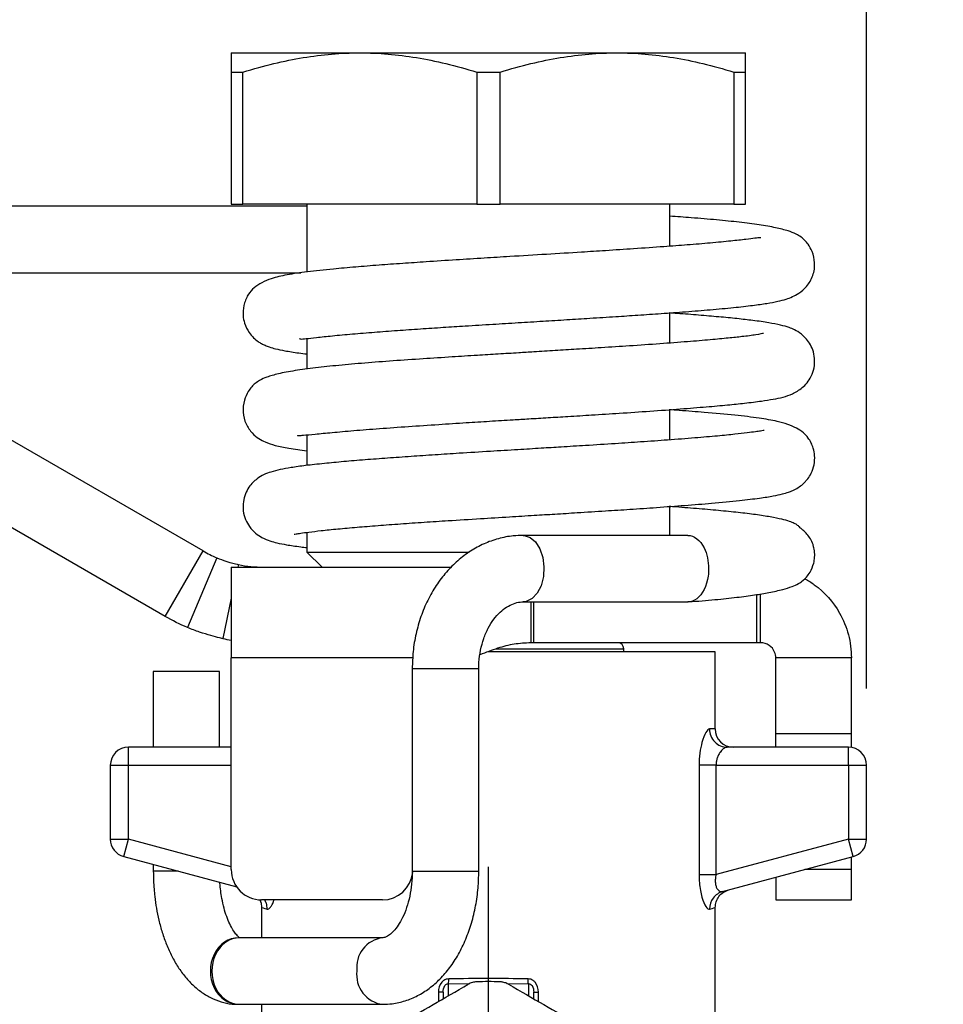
# Model space of a CAD drawing. Header units: inches. Extents: x 0.5 to 21.5, y 0.5 to 16.5.
# Tile 13 of 20: x 16.8 to 18.1, y 5.6 to 6.9. Entities that reach past the tile are written whole.
import ezdxf

# ---------------------------------------------------------------- set-up
doc = ezdxf.new("R2010")
doc.units = ezdxf.units.IN
doc.header["$LTSCALE"] = 2
doc.header["$MEASUREMENT"] = 0
doc.linetypes.add('SLD-Center', pattern=[0.75, 0.6, -0.05, 0.05, -0.05])
doc.linetypes.add('SLD-Solid', pattern=[0])
doc.layers.add('CENTER', color=40, linetype='SLD-Center')
doc.layers.add('DIMENSIONS', color=140, linetype='SLD-Solid', lineweight=25)
doc.styles.add('SLDTEXTSTYLE0', font='TXT', dxfattribs={"width": 0.7})
doc.dimstyles.new('SLDDIMSTYLE0', dxfattribs={"dimtxt": 0.169922, "dimasz": 0.26, "dimexe": 0, "dimexo": 0.0625, "dimgap": 0.04248, "dimtad": 0, "dimtih": 1, "dimtoh": 1, "dimrnd": 1e-09, "dimdsep": 46, "dimtxsty": 'SLDTEXTSTYLE0', "dimsah": 1, "dimcen": 0.09, "dimadec": 0, "dimazin": 2, "dimtfac": 1, "dimtofl": 0, "dimtmove": 0, "dimatfit": 3, "dimfxl": 0, "dimfrac": 2, "dimtolj": 1, "dimtzin": 12, "dimarcsym": 0})
doc.dimstyles.new('SLDDIMSTYLE1', dxfattribs={"dimtxt": 0.169922, "dimasz": 0.26, "dimexe": 0, "dimexo": 0.0625, "dimgap": 0.04248, "dimtad": 0, "dimtih": 1, "dimtoh": 1, "dimrnd": 1e-09, "dimzin": 12, "dimdsep": 46, "dimtxsty": 'SLDTEXTSTYLE0', "dimsah": 1, "dimcen": 0.09, "dimadec": 0, "dimazin": 3, "dimtfac": 1, "dimtofl": 0, "dimtmove": 0, "dimatfit": 3, "dimfxl": 0, "dimfrac": 2, "dimtolj": 1, "dimtzin": 12, "dimarcsym": 0})

# ---------------------------------------------------------------- blocks, each defined once
blk = doc.blocks.new('_D_4')
at = {"layer": 'DIMENSIONS'}
for p, q in [((17.1244, 6.9342), (17.1244, 7.6935)), ((17.7937, 6.9342), (17.7937, 7.6935)), ((16.0056, 7.4435), (15.9485, 7.4435)), ((15.9485, 7.4435), (15.9485, 7.1734)), ((16.5105, 7.4435), (16.5676, 7.4435)), ((16.5676, 7.4435), (16.5676, 7.1734)), ((17.1244, 7.4435), (16.7408, 7.4435)), ((17.7937, 7.4435), (17.1244, 7.4435)), ((15.9485, 7.1734), (16.0056, 7.1734)), ((16.5676, 7.1734), (16.5105, 7.1734))]:
    blk.add_line(p, q, dxfattribs=at)
for points in [[(17.1244, 7.4435), (17.3844, 7.4035), (17.3844, 7.4835)], [(17.7937, 7.4435), (17.5337, 7.4835), (17.5337, 7.4035)]]:
    blk.add_solid(points, dxfattribs=at)
at = {"layer": 'DIMENSIONS', "char_height": 0.16667, "attachment_point": 1, "style": 'SLDTEXTSTYLE0'}
for s, insert in [('0.67', (16.0056, 7.6963)), ('17.0', (16.0056, 7.3882))]:
    blk.add_mtext(s, dxfattribs=dict(at, insert=insert))
blk = doc.blocks.new('_D_5')
at = {"layer": 'DIMENSIONS'}
for p, q in [((13.5685, 6.6761), (13.5685, 8.8415)), ((17.9512, 6.032), (17.9512, 8.8415)), ((13.5685, 8.5915), (15.2264, 8.5915)), ((15.4567, 8.5915), (15.3997, 8.5915)), ((15.3997, 8.5915), (15.3997, 8.3214)), ((16.103, 8.5915), (16.1601, 8.5915)), ((16.1601, 8.5915), (16.1601, 8.3214)), ((17.9512, 8.5915), (16.3333, 8.5915)), ((15.3997, 8.3214), (15.4567, 8.3214)), ((16.1601, 8.3214), (16.103, 8.3214))]:
    blk.add_line(p, q, dxfattribs=at)
for points in [[(13.5685, 8.5915), (13.8285, 8.5515), (13.8285, 8.6315)], [(17.9512, 8.5915), (17.6912, 8.6315), (17.6912, 8.5515)]]:
    blk.add_solid(points, dxfattribs=at)
at = {"layer": 'DIMENSIONS', "char_height": 0.16667, "attachment_point": 1, "style": 'SLDTEXTSTYLE0'}
for s, insert in [('4.38', (15.5274, 8.8444)), ('111.3', (15.4567, 8.5363))]:
    blk.add_mtext(s, dxfattribs=dict(at, insert=insert))
blk = doc.blocks.new('_D_7')
at = {"layer": 'DIMENSIONS'}
for p, q in [((13.5716, 6.7104), (12.531, 6.7104)), ((12.781, 6.7104), (12.781, 6.0124)), ((12.5285, 5.7043), (12.4715, 5.7043)), ((12.4715, 5.7043), (12.4715, 5.4343)), ((13.0335, 5.7043), (13.0905, 5.7043)), ((13.0905, 5.7043), (13.0905, 5.4343)), ((12.4715, 5.4343), (12.5285, 5.4343)), ((13.0905, 5.4343), (13.0335, 5.4343)), ((12.781, 4.7155), (12.781, 5.3962)), ((17.359, 4.7155), (12.531, 4.7155))]:
    blk.add_line(p, q, dxfattribs=at)
for points in [[(12.781, 6.7104), (12.741, 6.4504), (12.821, 6.4504)], [(12.781, 4.7155), (12.821, 4.9755), (12.741, 4.9755)]]:
    blk.add_solid(points, dxfattribs=at)
at = {"layer": 'DIMENSIONS', "char_height": 0.16667, "attachment_point": 1, "style": 'SLDTEXTSTYLE0'}
for s, insert in [('1.99', (12.5285, 5.9572)), ('50.7', (12.5285, 5.6491))]:
    blk.add_mtext(s, dxfattribs=dict(at, insert=insert))
blk = doc.blocks.new('SW_CENTERMARKSYMBOL_0')
at = {"layer": 'CENTER', "color": 0}
for p, q in [((0, 0.2), (0, 0.5921)), ((0, 0), (0, 0.1)), ((-0.2, 0), (-0.5921, 0)), ((0, 0), (-0.1, 0)), ((0, 0), (0, -0.1)), ((0, 0), (0.1, 0)), ((0.2, 0), (0.5921, 0)), ((0, -0.2), (0, -0.5921))]:
    blk.add_line(p, q, dxfattribs=at)

msp = doc.modelspace()

# ---------------------------------------------------------------- linework, layer by layer
for p, q in [((17.1244, 6.8592), (17.2917, 6.8592)), ((17.2917, 6.8592), (17.6264, 6.8592)), ((17.6264, 6.8592), (17.7937, 6.8592)), ((17.1244, 6.8342), (17.1396, 6.8342)), ((17.1244, 6.8342), (17.1244, 6.6623)), ((17.1396, 6.6623), (17.1396, 6.8342)), ((17.4439, 6.8342), (17.4742, 6.8342)), ((17.4439, 6.8342), (17.4439, 6.6623)), ((17.4742, 6.6623), (17.4742, 6.8342)), ((17.7785, 6.8342), (17.7785, 6.6623)), ((17.7785, 6.8342), (17.7937, 6.8342)), ((17.7937, 6.6623), (17.7937, 6.8342)), ((17.2228, 6.6596), (16.1303, 6.6596)), ((17.1244, 6.6623), (17.1396, 6.6623)), ((17.4439, 6.6623), (17.1396, 6.6623)), ((17.2228, 6.6623), (17.2228, 6.5742)), ((17.4439, 6.6623), (17.4742, 6.6623)), ((17.7785, 6.6623), (17.4742, 6.6623)), ((17.6953, 6.6075), (17.6953, 6.6623)), ((17.7785, 6.6623), (17.7937, 6.6623)), ((16.1303, 6.573), (17.2149, 6.573)), ((17.6953, 6.4815), (17.6953, 6.5208)), ((17.0876, 6.211), (16.5862, 6.5005)), ((17.2228, 6.4875), (17.2228, 6.4478)), ((17.0384, 6.1258), (16.537, 6.4153)), ((17.6953, 6.3555), (17.6953, 6.3949)), ((17.2228, 6.362), (17.2228, 6.3223)), ((17.6953, 6.2312), (17.6953, 6.2689)), ((17.2228, 6.2352), (17.2228, 6.2096)), ((17.7185, 6.2312), (17.5042, 6.2312)), ((17.0384, 6.1258), (17.0876, 6.211)), ((17.1055, 6.2021), (17.0674, 6.1114)), ((17.2228, 6.2096), (17.2425, 6.1899)), ((17.2228, 6.2096), (17.4341, 6.2096)), ((17.1244, 6.1899), (17.1244, 6.0718)), ((17.1244, 6.1899), (17.133, 6.1899)), ((17.1337, 6.1933), (17.133, 6.1899)), ((17.133, 6.1899), (17.1663, 6.1899)), ((17.1663, 6.1899), (17.4108, 6.1899)), ((17.8667, 6.1711), (17.8711, 6.1748)), ((17.8084, 6.0915), (17.8084, 6.1542)), ((17.8134, 6.0915), (17.8134, 6.1551)), ((17.1244, 6.1495), (17.1133, 6.097)), ((17.5042, 6.1446), (17.7185, 6.1446)), ((17.5142, 6.1446), (17.5142, 6.0915)), ((17.5181, 6.0915), (17.5181, 6.1446)), ((17.5181, 6.0915), (17.5142, 6.0915)), ((17.8084, 6.0915), (17.5181, 6.0915)), ((17.8134, 6.0915), (17.8084, 6.0915)), ((17.7543, 6.0797), (17.4584, 6.0797)), ((17.4692, 6.0836), (17.6352, 6.0836)), ((17.6352, 6.0797), (17.6352, 6.0836)), ((17.7543, 5.9793), (17.7543, 6.0797)), ((17.1244, 5.7963), (17.1244, 6.0718)), ((17.3606, 6.0718), (17.1244, 6.0718)), ((17.9315, 6.0718), (17.8331, 6.0718)), ((17.8331, 5.9735), (17.8331, 6.0718)), ((17.9315, 5.9735), (17.9315, 6.0718)), ((17.0229, 6.0541), (17.0229, 5.9556)), ((17.109, 6.0541), (17.0229, 6.0541)), ((17.109, 5.9556), (17.109, 6.0541)), ((17.3599, 6.058), (17.3599, 5.7942)), ((17.3599, 6.058), (17.4465, 6.058)), ((17.4465, 5.7942), (17.4465, 6.058)), ((17.7543, 5.9793), (17.7469, 5.9793)), ((17.8331, 5.9735), (17.9315, 5.9735)), ((17.8331, 5.9556), (17.8331, 5.9735)), ((17.9315, 5.9553), (17.9315, 5.9735)), ((16.9905, 5.932), (16.9905, 5.9556)), ((17.1244, 5.9556), (16.9905, 5.9556)), ((17.9276, 5.9556), (17.77, 5.9556)), ((17.9276, 5.932), (17.9276, 5.9556)), ((16.9669, 5.932), (16.9905, 5.932)), ((16.9669, 5.932), (16.9669, 5.836)), ((16.9905, 5.836), (16.9905, 5.932)), ((16.9905, 5.932), (17.1244, 5.932)), ((17.7333, 5.932), (17.7333, 5.7898)), ((17.7553, 5.7898), (17.7553, 5.932)), ((17.7553, 5.932), (17.9276, 5.932)), ((17.9276, 5.932), (17.9276, 5.836)), ((17.9276, 5.932), (17.9512, 5.932)), ((17.9512, 5.836), (17.9512, 5.932)), ((16.9669, 5.836), (16.9905, 5.836)), ((16.9844, 5.8132), (16.9905, 5.836)), ((17.1244, 5.8001), (16.9905, 5.836)), ((17.9276, 5.836), (17.7553, 5.7898)), ((17.9337, 5.8132), (17.9276, 5.836)), ((17.9276, 5.836), (17.9512, 5.836)), ((16.9844, 5.8132), (17.1315, 5.7737)), ((17.7639, 5.7677), (17.9337, 5.8132)), ((17.9315, 5.7963), (17.9315, 5.8126)), ((17.0229, 5.8029), (17.0229, 5.7942)), ((17.0551, 5.7942), (17.0229, 5.7942)), ((17.3599, 5.7942), (17.3696, 5.7942)), ((17.3696, 5.7942), (17.4465, 5.7942)), ((17.9315, 5.7963), (17.8708, 5.7963)), ((17.9315, 5.757), (17.9315, 5.7963)), ((17.8331, 5.7862), (17.8331, 5.757)), ((17.3213, 5.757), (17.1638, 5.757)), ((17.8331, 5.757), (17.9315, 5.757)), ((17.1638, 5.747), (17.1638, 5.7076)), ((17.7543, 5.5068), (17.7543, 5.747)), ((17.1355, 5.7076), (17.1338, 5.7076)), ((17.3215, 5.7076), (17.1355, 5.7076)), ((17.4069, 5.6478), (17.4349, 5.648)), ((17.4069, 5.6321), (17.4069, 5.6478)), ((17.4831, 5.648), (17.5112, 5.6478)), ((17.5112, 5.6478), (17.5112, 5.6321)), ((17.3939, 5.6366), (17.3939, 5.6246)), ((17.4, 5.6366), (17.4, 5.6281)), ((17.5181, 5.6281), (17.5181, 5.6366)), ((17.5242, 5.6246), (17.5242, 5.6366)), ((17.1338, 5.621), (17.1355, 5.621)), ((17.1355, 5.621), (17.3215, 5.621)), ((17.1638, 5.621), (17.1638, 5.5065))]:
    msp.add_line(p, q)
at = {"flags": 128}
msp.add_lwpolyline([(17.5042, 6.2312), (17.5056, 6.2312), (17.5134, 6.2287), (17.5204, 6.2228), (17.5261, 6.2138), (17.5299, 6.2026), (17.5314, 6.1902), (17.5307, 6.1776), (17.5277, 6.1658), (17.5226, 6.156), (17.516, 6.1489), (17.5084, 6.1451), (17.5043, 6.1446)], dxfattribs=at)
for centre, radius, start, end in [((17.1663, 6.3474), 0.1575, 258.0333, 270), ((17.1663, 6.3474), 0.2559, 258.0333, 260.5682), ((17.6274, 6.0836), 0.00787, 0, 90), ((17.7779, 5.9793), 0.0236, 180, 270), ((16.9905, 5.932), 0.0236, 90, 180), ((17.9276, 5.932), 0.0236, 0, 90), ((16.9905, 5.836), 0.0236, 180, 255), ((17.9276, 5.836), 0.0236, 285, 0), ((17.1638, 5.7963), 0.0394, 180, 270), ((17.3213, 5.7963), 0.0394, 270, 354.5838), ((17.3263, 5.6692), 0.0387, 97.0807, 187.241), ((17.3262, 5.6594), 0.0387, 172.7511, 263.0015), ((17.459, 5.2076), 0.4429, 88.0388, 91.9612)]:
    msp.add_arc(centre, radius, start, end)
for centre, ratio in [((17.1338, 5.6643), 0.846575), ((17.1355, 5.6643), 0.841951)]:
    msp.add_ellipse(centre, major_axis=(0, 0.0433), ratio=ratio, start_param=0, end_param=3.141593)
for points, knots in [([(17.1244, 6.8592), (17.1244, 6.8592), (17.1244, 6.8571), (17.1244, 6.8489), (17.1244, 6.8428), (17.1244, 6.8342)], [0, 0, 0, 0, 0.5, 0.5, 1, 1, 1, 1]), ([(17.1396, 6.8342), (17.1673, 6.8428), (17.193, 6.8489), (17.243, 6.8571), (17.2672, 6.8592), (17.2917, 6.8592)], [0, 0, 0, 0, 0.5, 0.5, 1, 1, 1, 1]), ([(17.2917, 6.8592), (17.3163, 6.8592), (17.3405, 6.8571), (17.3904, 6.8489), (17.4161, 6.8428), (17.4439, 6.8342)], [0, 0, 0, 0, 0.5, 0.5, 1, 1, 1, 1]), ([(17.4742, 6.8342), (17.502, 6.8428), (17.5277, 6.8489), (17.5776, 6.8571), (17.6018, 6.8592), (17.6264, 6.8592)], [0, 0, 0, 0, 0.5, 0.5, 1, 1, 1, 1]), ([(17.6264, 6.8592), (17.6509, 6.8592), (17.6751, 6.8571), (17.725, 6.8489), (17.7508, 6.8428), (17.7785, 6.8342)], [0, 0, 0, 0, 0.5, 0.5, 1, 1, 1, 1]), ([(17.7937, 6.8342), (17.7937, 6.8428), (17.7937, 6.8489), (17.7937, 6.8571), (17.7937, 6.8592), (17.7937, 6.8592)], [0, 0, 0, 0, 0.5, 0.5, 1, 1, 1, 1]), ([(17.213, 6.4876), (17.2133, 6.4873), (17.2141, 6.4865), (17.2214, 6.4873), (17.235, 6.4888), (17.2555, 6.491), (17.2813, 6.4934), (17.3098, 6.4957), (17.3396, 6.4979), (17.3697, 6.5), (17.3994, 6.502), (17.4308, 6.504), (17.4635, 6.506), (17.4975, 6.5081), (17.5298, 6.5101), (17.561, 6.512), (17.5927, 6.514), (17.6237, 6.5159), (17.6547, 6.518), (17.6853, 6.5201), (17.7171, 6.5224), (17.7491, 6.525), (17.7782, 6.5277), (17.8024, 6.5304), (17.8211, 6.533), (17.8352, 6.5356), (17.8459, 6.5383), (17.8544, 6.5414), (17.8638, 6.5464), (17.8741, 6.5554), (17.8807, 6.566), (17.8835, 6.5772), (17.884, 6.5878), (17.8814, 6.5998), (17.8761, 6.6093), (17.871, 6.6151), (17.8684, 6.6175), (17.8646, 6.6205), (17.8588, 6.624), (17.8485, 6.6279), (17.8332, 6.6318), (17.812, 6.6355), (17.7862, 6.6388), (17.7565, 6.6418), (17.7262, 6.6444), (17.7046, 6.646), (17.6953, 6.6467)], [0, 0, 0, 0, 0.017329, 0.042147, 0.069421, 0.099148, 0.129889, 0.159068, 0.186611, 0.21251, 0.236748, 0.259303, 0.286722, 0.311684, 0.335781, 0.359097, 0.38194, 0.408325, 0.431269, 0.456943, 0.485367, 0.516559, 0.550368, 0.582114, 0.609713, 0.633181, 0.65253, 0.667782, 0.680813, 0.697539, 0.717446, 0.726166, 0.733808, 0.746453, 0.755756, 0.762094, 0.76631, 0.772235, 0.789364, 0.813519, 0.844375, 0.877096, 0.909752, 0.942402, 0.97513, 1, 1, 1, 1]), ([(17.8137, 6.6183), (17.8133, 6.6184), (17.8125, 6.6188), (17.8061, 6.6179), (17.794, 6.6164), (17.7748, 6.6142), (17.7489, 6.6117), (17.7193, 6.6093), (17.6859, 6.6068), (17.6503, 6.6043), (17.6139, 6.6019), (17.576, 6.5995), (17.5342, 6.5969), (17.4916, 6.5944), (17.4523, 6.5919), (17.4156, 6.5897), (17.3801, 6.5873), (17.3465, 6.5851), (17.3156, 6.5828), (17.2852, 6.5804), (17.2534, 6.5776), (17.2236, 6.5745), (17.1972, 6.5706), (17.1782, 6.5662), (17.1642, 6.5606), (17.1545, 6.5543), (17.1477, 6.5472), (17.1429, 6.5381), (17.1399, 6.5285), (17.1392, 6.5181), (17.1415, 6.506), (17.1467, 6.4959), (17.1538, 6.4877), (17.159, 6.4837), (17.1639, 6.4807), (17.1688, 6.4783), (17.1748, 6.476), (17.1826, 6.4738), (17.1948, 6.4713), (17.2083, 6.4691), (17.2193, 6.4678), (17.2228, 6.4674)], [0, 0, 0, 0, 0.016935, 0.040803, 0.069419, 0.102821, 0.139869, 0.174848, 0.20693, 0.245108, 0.277989, 0.305541, 0.344, 0.384085, 0.41225, 0.443631, 0.478445, 0.506829, 0.537169, 0.569494, 0.603832, 0.650108, 0.692134, 0.730084, 0.756023, 0.779867, 0.799869, 0.807951, 0.815284, 0.827659, 0.836851, 0.849912, 0.859543, 0.87063, 0.87967, 0.890116, 0.903411, 0.923392, 0.950232, 0.983864, 1, 1, 1, 1]), ([(17.2107, 6.3615), (17.2107, 6.3615), (17.2105, 6.361), (17.2128, 6.3612), (17.2191, 6.3616), (17.2326, 6.363), (17.2548, 6.3651), (17.283, 6.3676), (17.3166, 6.3703), (17.354, 6.373), (17.3924, 6.3755), (17.428, 6.3778), (17.4605, 6.3799), (17.4877, 6.3815), (17.5132, 6.3831), (17.537, 6.3845), (17.5644, 6.3862), (17.5955, 6.3881), (17.6315, 6.3904), (17.6705, 6.393), (17.7085, 6.3958), (17.7423, 6.3985), (17.7699, 6.4009), (17.7941, 6.4034), (17.8141, 6.4059), (17.8296, 6.4084), (17.8414, 6.4107), (17.8553, 6.4153), (17.8657, 6.4214), (17.8737, 6.4293), (17.8795, 6.4379), (17.8835, 6.449), (17.8841, 6.4616), (17.8816, 6.4725), (17.8761, 6.484), (17.8668, 6.4936), (17.857, 6.4992), (17.8496, 6.5021), (17.8388, 6.5052), (17.8237, 6.5081), (17.8048, 6.5108), (17.783, 6.5133), (17.7595, 6.5156), (17.7332, 6.5178), (17.7115, 6.5196), (17.6979, 6.5205), (17.6944, 6.5208)], [0, 0, 0, 0, 0.00203, 0.019238, 0.040501, 0.074736, 0.108942, 0.143025, 0.176878, 0.210432, 0.242741, 0.270495, 0.293365, 0.31624, 0.331153, 0.349773, 0.368774, 0.3921, 0.419767, 0.451805, 0.486299, 0.518349, 0.547719, 0.574414, 0.605815, 0.632401, 0.656139, 0.675624, 0.69732, 0.708408, 0.719011, 0.729421, 0.739756, 0.749524, 0.758671, 0.774849, 0.789003, 0.803245, 0.826023, 0.853258, 0.884978, 0.911646, 0.938646, 0.965125, 0.991094, 1, 1, 1, 1]), ([(17.8171, 6.4938), (17.8172, 6.4939), (17.8176, 6.4943), (17.8065, 6.4919), (17.7916, 6.4901), (17.7711, 6.4879), (17.7477, 6.4857), (17.718, 6.4832), (17.6826, 6.4805), (17.6447, 6.4779), (17.608, 6.4755), (17.5755, 6.4735), (17.546, 6.4717), (17.5209, 6.4702), (17.4961, 6.4686), (17.4716, 6.4671), (17.4425, 6.4654), (17.4096, 6.4633), (17.3727, 6.4609), (17.3346, 6.4583), (17.2977, 6.4555), (17.2638, 6.4525), (17.2333, 6.4493), (17.2066, 6.4457), (17.1857, 6.4418), (17.1713, 6.4377), (17.1622, 6.4337), (17.1568, 6.4301), (17.1535, 6.4272), (17.1503, 6.4239), (17.1454, 6.4175), (17.1405, 6.4064), (17.1388, 6.3906), (17.1431, 6.3756), (17.1514, 6.3639), (17.1607, 6.3566), (17.1699, 6.3519), (17.1823, 6.3479), (17.1994, 6.3444), (17.2148, 6.3424), (17.2228, 6.3413)], [0, 0, 0, 0, 0.010701, 0.041312, 0.078447, 0.107048, 0.138718, 0.173466, 0.211312, 0.24904, 0.28203, 0.310227, 0.333613, 0.357266, 0.373663, 0.396162, 0.419264, 0.447721, 0.481555, 0.51858, 0.555897, 0.593598, 0.631787, 0.670542, 0.709846, 0.744123, 0.76995, 0.787186, 0.792615, 0.796128, 0.804109, 0.815736, 0.830738, 0.847454, 0.864977, 0.881682, 0.898892, 0.927051, 0.961605, 1, 1, 1, 1]), ([(17.2064, 6.233), (17.2064, 6.233), (17.2063, 6.2327), (17.2086, 6.2332), (17.2145, 6.2341), (17.2253, 6.2356), (17.2413, 6.2375), (17.2625, 6.2397), (17.2873, 6.2419), (17.3148, 6.2441), (17.3442, 6.2463), (17.3748, 6.2484), (17.4095, 6.2507), (17.4468, 6.253), (17.4845, 6.2553), (17.5169, 6.2573), (17.5464, 6.2591), (17.5774, 6.261), (17.6102, 6.2631), (17.6448, 6.2653), (17.6797, 6.2677), (17.7157, 6.2704), (17.7525, 6.2733), (17.7853, 6.2765), (17.8114, 6.2796), (17.8292, 6.2824), (17.8411, 6.2849), (17.8488, 6.2871), (17.8554, 6.2896), (17.8616, 6.2928), (17.8672, 6.2968), (17.8716, 6.3011), (17.8754, 6.3056), (17.8799, 6.3128), (17.8835, 6.3231), (17.8841, 6.3344), (17.8823, 6.344), (17.8787, 6.3529), (17.8747, 6.3592), (17.8685, 6.3656), (17.8596, 6.3714), (17.8484, 6.3761), (17.8329, 6.3803), (17.811, 6.3841), (17.7801, 6.3877), (17.7447, 6.3909), (17.7149, 6.3933), (17.6987, 6.3945), (17.6942, 6.3948)], [0, 0, 0, 0, 0.004059, 0.021003, 0.040886, 0.063755, 0.089633, 0.117705, 0.145362, 0.172395, 0.198801, 0.224563, 0.24966, 0.281704, 0.309899, 0.333809, 0.35348, 0.375155, 0.402978, 0.42792, 0.456379, 0.488376, 0.522228, 0.562748, 0.597553, 0.626588, 0.64981, 0.667175, 0.678849, 0.692296, 0.703113, 0.707661, 0.712241, 0.719249, 0.729011, 0.739018, 0.74694, 0.753171, 0.762428, 0.776452, 0.794625, 0.815452, 0.838929, 0.874441, 0.914926, 0.958158, 0.988492, 1, 1, 1, 1]), ([(17.8178, 6.3677), (17.8178, 6.3678), (17.8181, 6.368), (17.8166, 6.3676), (17.8133, 6.3671), (17.8065, 6.366), (17.7957, 6.3646), (17.7796, 6.3627), (17.7572, 6.3605), (17.728, 6.358), (17.694, 6.3554), (17.659, 6.3529), (17.6231, 6.3505), (17.5883, 6.3483), (17.5558, 6.3463), (17.5264, 6.3445), (17.4956, 6.3426), (17.4598, 6.3404), (17.4236, 6.3382), (17.3891, 6.336), (17.3579, 6.3339), (17.3273, 6.3317), (17.2979, 6.3295), (17.2702, 6.3272), (17.2441, 6.3247), (17.2214, 6.3222), (17.2026, 6.3196), (17.1879, 6.317), (17.1762, 6.3139), (17.1681, 6.311), (17.1577, 6.3053), (17.1461, 6.2942), (17.1397, 6.2787), (17.1394, 6.263), (17.1426, 6.2516), (17.1486, 6.2413), (17.156, 6.2338), (17.1651, 6.2278), (17.175, 6.2238), (17.1852, 6.2211), (17.1968, 6.2189), (17.2098, 6.2169), (17.2201, 6.2157), (17.2228, 6.2154)], [0, 0, 0, 0, 0.001297, 0.01408, 0.030715, 0.051261, 0.075769, 0.104278, 0.136808, 0.173362, 0.211271, 0.245394, 0.275553, 0.309521, 0.336326, 0.357984, 0.383273, 0.413193, 0.447689, 0.475282, 0.503678, 0.532884, 0.562907, 0.593765, 0.625486, 0.660633, 0.69201, 0.719491, 0.746916, 0.769022, 0.784795, 0.802729, 0.823578, 0.83505, 0.846405, 0.857194, 0.87279, 0.88794, 0.907455, 0.926722, 0.954683, 0.987926, 1, 1, 1, 1]), ([(17.8711, 6.1748), (17.8712, 6.1749), (17.8718, 6.1754), (17.8739, 6.1778), (17.8786, 6.1842), (17.8824, 6.1933), (17.8837, 6.2014), (17.8838, 6.2069), (17.8835, 6.2112), (17.8827, 6.2153), (17.8812, 6.2209), (17.8784, 6.2268), (17.8749, 6.2316), (17.8716, 6.2352), (17.8695, 6.2372), (17.8676, 6.2389), (17.866, 6.2402), (17.8639, 6.242), (17.8633, 6.2429), (17.8611, 6.2448), (17.8574, 6.247), (17.8508, 6.2496), (17.8408, 6.2524), (17.8264, 6.2553), (17.8074, 6.2583), (17.7847, 6.261), (17.7589, 6.2636), (17.7301, 6.2661), (17.7084, 6.2678), (17.6957, 6.2687), (17.6943, 6.2688)], [0, 0, 0, 0, 0.004137, 0.014786, 0.038719, 0.072456, 0.093066, 0.103136, 0.112808, 0.122411, 0.132277, 0.153878, 0.174005, 0.181661, 0.188133, 0.193996, 0.199987, 0.206795, 0.231553, 0.262772, 0.321599, 0.384096, 0.455844, 0.542389, 0.631937, 0.72122, 0.810365, 0.899457, 0.988561, 1, 1, 1, 1]), ([(17.5042, 6.2312), (17.4999, 6.2311), (17.4891, 6.2308), (17.4719, 6.2274), (17.4531, 6.2207), (17.4354, 6.211), (17.4189, 6.1986), (17.4039, 6.1837), (17.3908, 6.1663), (17.3797, 6.1469), (17.3708, 6.1258), (17.3645, 6.1034), (17.3606, 6.0806), (17.3602, 6.0654), (17.3599, 6.058)], [0, 0, 0, 0, 0.054675, 0.138189, 0.22168, 0.305613, 0.390372, 0.476165, 0.563006, 0.650747, 0.739162, 0.828025, 0.917174, 1, 1, 1, 1]), ([(17.7185, 6.2313), (17.7266, 6.2313), (17.7409, 6.2204), (17.7457, 6.1976), (17.7457, 6.1879)], [-3.141593, -3.141593, -3.141593, -3.141593, -2.243995, -1.57113, -1.57113, -1.57113, -1.57113]), ([(17.1055, 6.2021), (17.1097, 6.2004), (17.1138, 6.1989), (17.121, 6.1965), (17.124, 6.1957), (17.1314, 6.1937), (17.1337, 6.1933), (17.1337, 6.1933)], [0, 0, 0, 0, 0.25, 0.25, 0.5, 0.5, 1, 1, 1, 1]), ([(17.7457, 6.1879), (17.7457, 6.1847), (17.7447, 6.1685), (17.7348, 6.1488), (17.7226, 6.1447), (17.7185, 6.1447)], [-1.57113, -1.57113, -1.57113, -1.57113, -1.346397, -0.448799, 0.0002, 0.0002, 0.0002, 0.0002]), ([(17.7199, 6.1447), (17.7315, 6.1457), (17.7539, 6.1475), (17.7822, 6.1505), (17.8054, 6.1536), (17.8255, 6.157), (17.8418, 6.1606), (17.854, 6.1644), (17.8616, 6.1678), (17.8663, 6.1707), (17.8689, 6.1727), (17.8705, 6.1742), (17.8711, 6.1748)], [0, 0, 0, 0, 0.151189, 0.291443, 0.420352, 0.537526, 0.674921, 0.790253, 0.882912, 0.937226, 0.97836, 1, 1, 1, 1]), ([(17.8711, 6.1748), (17.8753, 6.1725), (17.8793, 6.1699), (17.8967, 6.1572), (17.9079, 6.1446), (17.9211, 6.1213), (17.925, 6.1118), (17.9302, 6.0921), (17.9315, 6.082), (17.9315, 6.0718)], [0.1663423, 0.1663423, 0.1663423, 0.1663423, 0.2060822, 0.2060822, 0.3435701, 0.3435701, 0.4275771, 0.4275771, 0.5115845, 0.5115845, 0.5115845, 0.5115845]), ([(17.4465, 6.058), (17.4466, 6.0606), (17.4467, 6.0687), (17.4486, 6.0821), (17.4527, 6.0972), (17.4586, 6.1108), (17.4659, 6.1224), (17.4742, 6.1317), (17.4829, 6.1385), (17.4919, 6.1428), (17.4989, 6.1445), (17.503, 6.1446), (17.5042, 6.1446)], [0, 0, 0, 0, 0.053394, 0.163393, 0.273154, 0.382502, 0.491657, 0.601108, 0.712107, 0.827008, 0.949817, 1, 1, 1, 1]), ([(17.1133, 6.097), (17.1133, 6.097), (17.1129, 6.0971), (17.1114, 6.0974), (17.1103, 6.0977), (17.1061, 6.0986), (17.1022, 6.0996), (17.0932, 6.1021), (17.0883, 6.1036), (17.078, 6.1072), (17.0727, 6.1091), (17.0674, 6.1114)], [0, 0, 0, 0, 0.125, 0.125, 0.25, 0.25, 0.5, 0.5, 0.75, 0.75, 1, 1, 1, 1]), ([(17.5142, 6.0915), (17.507, 6.0911), (17.4926, 6.0903), (17.4706, 6.0847), (17.4558, 6.0788), (17.4481, 6.0758)], [0, 0, 0, 0, 0.3273997, 0.6529714, 1, 1, 1, 1]), ([(17.8331, 6.0718), (17.8331, 6.0744), (17.8326, 6.0769), (17.8301, 6.0829), (17.8276, 6.086), (17.8211, 6.0903), (17.8173, 6.0915), (17.8134, 6.0915)], [0, 0, 0, 0, 0.0528972, 0.0528972, 0.1325561, 0.1325561, 0.2122158, 0.2122158, 0.2122158, 0.2122158]), ([(17.7469, 5.9793), (17.744, 5.9793), (17.7369, 5.9679), (17.7333, 5.9428), (17.7333, 5.932)], [0, 0, 0, 0, 0.1095943, 0.19179, 0.19179, 0.19179, 0.19179]), ([(17.7469, 5.9793), (17.7469, 5.9731), (17.7494, 5.9669), (17.7579, 5.9582), (17.7639, 5.9556), (17.77, 5.9556)], [0, 0, 0, 0, 0.5, 0.5, 1, 1, 1, 1]), ([(17.77, 5.9556), (17.7696, 5.9556), (17.7687, 5.9556), (17.7671, 5.955), (17.765, 5.9538), (17.7627, 5.9517), (17.7611, 5.9497), (17.7596, 5.9476), (17.7582, 5.945), (17.7565, 5.9406), (17.7555, 5.9363), (17.7553, 5.9334), (17.7553, 5.932)], [0, 0, 0, 0, 0.068382, 0.153499, 0.255378, 0.411482, 0.512324, 0.518371, 0.658421, 0.784484, 0.897784, 1, 1, 1, 1]), ([(17.7553, 5.932), (17.7506, 5.932), (17.7459, 5.932), (17.7381, 5.932), (17.7351, 5.932), (17.7333, 5.932)], [0, 0, 0, 0, 0.5, 0.5, 1, 1, 1, 1]), ([(17.0229, 5.7942), (17.023, 5.7864), (17.0233, 5.7754), (17.0249, 5.7593), (17.0268, 5.7457), (17.03, 5.73), (17.0344, 5.7142), (17.0399, 5.6986), (17.0468, 5.6834), (17.0549, 5.6692), (17.0644, 5.6562), (17.0753, 5.6447), (17.0874, 5.6352), (17.1005, 5.6278), (17.1145, 5.6231), (17.1258, 5.6209), (17.1322, 5.6212), (17.1338, 5.6213)], [0, 0, 0, 0, 0.090993, 0.128246, 0.189777, 0.253245, 0.321025, 0.391466, 0.464015, 0.538198, 0.613432, 0.688665, 0.762886, 0.835514, 0.906743, 0.977385, 1, 1, 1, 1]), ([(17.3599, 5.7942), (17.3599, 5.7914), (17.3598, 5.783), (17.3583, 5.7693), (17.355, 5.7538), (17.3503, 5.7399), (17.3447, 5.7283), (17.3386, 5.7192), (17.3327, 5.7129), (17.3276, 5.7093), (17.3238, 5.7078), (17.3223, 5.7077), (17.3215, 5.7076)], [0, 0, 0, 0, 0.053422, 0.159179, 0.264358, 0.368322, 0.470742, 0.571676, 0.67197, 0.773313, 0.879441, 1, 1, 1, 1]), ([(17.3215, 5.621), (17.3256, 5.6212), (17.3355, 5.6215), (17.3509, 5.6251), (17.3671, 5.6319), (17.3823, 5.6414), (17.3964, 5.6537), (17.4091, 5.6686), (17.4204, 5.6859), (17.4299, 5.7054), (17.4374, 5.7266), (17.4428, 5.7491), (17.446, 5.7718), (17.4464, 5.787), (17.4465, 5.7942)], [0, 0, 0, 0, 0.057036, 0.136771, 0.216541, 0.297563, 0.380777, 0.466621, 0.55487, 0.644765, 0.735413, 0.826078, 0.916597, 1, 1, 1, 1]), ([(17.1353, 5.7076), (17.1349, 5.7079), (17.1339, 5.7086), (17.1306, 5.7119), (17.1266, 5.7175), (17.1224, 5.7253), (17.1183, 5.735), (17.1148, 5.7462), (17.1122, 5.7576), (17.1106, 5.7686), (17.1097, 5.7755), (17.1096, 5.7792), (17.1096, 5.7796)], [0, 0, 0, 0, 0.103518, 0.21985, 0.336303, 0.454685, 0.574444, 0.692945, 0.814572, 0.903897, 0.990222, 1, 1, 1, 1]), ([(17.7333, 5.7898), (17.7333, 5.7827), (17.7342, 5.7721), (17.7389, 5.7511), (17.744, 5.744), (17.7469, 5.7448)], [0, 0, 0, 0, 0.0542219, 0.0813328, 0.1897765, 0.1897765, 0.1897765, 0.1897765]), ([(17.7333, 5.7898), (17.7351, 5.7898), (17.7381, 5.7898), (17.7459, 5.7898), (17.7506, 5.7898), (17.7553, 5.7898)], [0, 0, 0, 0, 0.5, 0.5, 1, 1, 1, 1]), ([(17.7553, 5.7898), (17.7551, 5.7889), (17.7547, 5.787), (17.7544, 5.7843), (17.7543, 5.7816), (17.7544, 5.7791), (17.7548, 5.7767), (17.7553, 5.7746), (17.7563, 5.772), (17.7581, 5.7694), (17.7608, 5.7674), (17.7628, 5.7676), (17.7639, 5.7677)], [0, 0, 0, 0, 0.074091, 0.146155, 0.216714, 0.286324, 0.355561, 0.425014, 0.495265, 0.636719, 0.804406, 1, 1, 1, 1]), ([(17.7543, 5.747), (17.7545, 5.7495), (17.755, 5.7547), (17.7589, 5.7616), (17.7645, 5.7671), (17.7694, 5.7689), (17.7718, 5.7698)], [0, 0, 0, 0, 0.25009, 0.5, 0.749908, 1, 1, 1, 1]), ([(17.161, 5.7575), (17.1615, 5.7566), (17.1634, 5.7534), (17.1637, 5.7496), (17.1638, 5.747)], [0, 0, 0, 0, 0.30386, 1, 1, 1, 1]), ([(17.1712, 5.7448), (17.171, 5.7475), (17.1708, 5.7518), (17.1686, 5.7555), (17.1677, 5.757)], [0, 0, 0, 0, 0.60212, 1, 1, 1, 1]), ([(17.1712, 5.7448), (17.1718, 5.7448), (17.1732, 5.7448), (17.1754, 5.747), (17.1778, 5.7509), (17.1794, 5.7544), (17.18, 5.7568), (17.1801, 5.757)], [0, 0, 0, 0, 0.242949, 0.487453, 0.736228, 0.984351, 1, 1, 1, 1]), ([(17.4074, 5.6541), (17.4051, 5.654), (17.4017, 5.653), (17.3956, 5.6475), (17.3939, 5.6414), (17.3939, 5.6366)], [0, 0, 0, 0, 0.01805682, 0.02708523, 0.06319886, 0.06319886, 0.06319886, 0.06319886]), ([(17.4069, 5.6478), (17.4071, 5.6486), (17.4074, 5.6506), (17.4074, 5.653), (17.4074, 5.6541)], [0, 0, 0, 0, 0.571429, 1, 1, 1, 1]), ([(17.5242, 5.6366), (17.5242, 5.6414), (17.5225, 5.6475), (17.5164, 5.653), (17.513, 5.654), (17.5107, 5.6541)], [0, 0, 0, 0, 0.03610255, 0.04512819, 0.06317947, 0.06317947, 0.06317947, 0.06317947]), ([(17.0915, 5.45), (17.1233, 5.4684), (17.1525, 5.4852), (17.2085, 5.5176), (17.2353, 5.5331), (17.2891, 5.5641), (17.3159, 5.5796), (17.3719, 5.6119), (17.4011, 5.6287), (17.4329, 5.6471)], [0, 0, 0, 0, 0.25, 0.25, 0.5, 0.5, 0.75, 0.75, 1, 1, 1, 1]), ([(17.4, 5.6366), (17.4, 5.6398), (17.4009, 5.6439), (17.404, 5.6473), (17.4058, 5.6479), (17.4069, 5.6478)], [0, 0, 0, 0, 0.03611363, 0.04514204, 0.06319886, 0.06319886, 0.06319886, 0.06319886]), ([(17.4439, 5.6503), (17.4429, 5.6502), (17.441, 5.6501), (17.4382, 5.6494), (17.4354, 5.6485), (17.4337, 5.6476), (17.4329, 5.6471)], [0, 0, 0, 0, 0.249002, 0.49583, 0.744763, 1, 1, 1, 1]), ([(17.4852, 5.6471), (17.4845, 5.6475), (17.483, 5.6483), (17.4805, 5.6492), (17.4782, 5.6498), (17.4761, 5.6502), (17.4748, 5.6502), (17.4742, 5.6503)], [0, 0, 0, 0, 0.225476, 0.448802, 0.67292, 0.837836, 1, 1, 1, 1]), ([(17.4852, 5.6471), (17.517, 5.6287), (17.5462, 5.6119), (17.6022, 5.5796), (17.629, 5.5641), (17.6828, 5.5331), (17.7096, 5.5176), (17.7656, 5.4852), (17.7948, 5.4684), (17.8266, 5.45)], [0, 0, 0, 0, 0.25, 0.25, 0.5, 0.5, 0.75, 0.75, 1, 1, 1, 1]), ([(17.5112, 5.6478), (17.5123, 5.6479), (17.5141, 5.6473), (17.5172, 5.6439), (17.5181, 5.6398), (17.5181, 5.6366)], [0, 0, 0, 0, 0.01805128, 0.02707691, 0.06317947, 0.06317947, 0.06317947, 0.06317947]), ([(17.4, 5.6366), (17.4, 5.6366), (17.3994, 5.6366), (17.3972, 5.6366), (17.3956, 5.6366), (17.3939, 5.6366)], [0, 0, 0, 0, 0.5, 0.5, 1, 1, 1, 1]), ([(17.5181, 5.6366), (17.5181, 5.6366), (17.5195, 5.6366), (17.5228, 5.6366), (17.5242, 5.6366)], [0, 0, 0, 0, 0.571429, 1, 1, 1, 1])]:
    msp.add_open_spline(points, degree=3, knots=knots)
for points in [[(17.0876, 6.211), (17.0934, 6.2077), (17.0993, 6.2047), (17.1055, 6.2021)], [(17.0674, 6.1114), (17.0575, 6.1155), (17.0478, 6.1203), (17.0384, 6.1258)], [(17.7639, 5.7677), (17.759, 5.7664), (17.7502, 5.7603), (17.7469, 5.75), (17.7469, 5.7448)], [(17.1638, 5.747), (17.1638, 5.747), (17.1663, 5.7463), (17.1712, 5.7448)], [(17.7469, 5.7448), (17.7518, 5.7463), (17.7543, 5.747), (17.7543, 5.747)], [(17.5107, 5.6541), (17.4768, 5.6546), (17.4413, 5.6546), (17.4074, 5.6541)], [(17.5112, 5.6478), (17.5108, 5.6493), (17.5107, 5.6516), (17.5107, 5.6541)]]:
    msp.add_open_spline(points, degree=3)

# ---------------------------------------------------------------- block references
at = {"layer": 'CENTER'}
msp.add_blockref('SW_CENTERMARKSYMBOL_0', (17.459, 5.2076), dxfattribs=at)

# ---------------------------------------------------------------- dimensions: what is measured, and where the dimension line sits
at = {"layer": 'DIMENSIONS'}
for base, p1, p2, dimstyle, picture, middle in [((13.5685, 8.5915), (17.9512, 5.932), (13.5685, 6.5761), 'SLDDIMSTYLE1', '_D_5', (15.7799, 8.5915)), ((17.7937, 7.4435), (17.1244, 6.8342), (17.7937, 6.8342), 'SLDDIMSTYLE0', '_D_4', (16.2581, 7.4435))]:
    dim = msp.add_linear_dim(base=base, p1=p1, p2=p2, dimstyle=dimstyle, dxfattribs=at)
    dim.commit()
    dim.dimension.update_dxf_attribs({"geometry": picture, "text_midpoint": middle, "dimtype": 160})
dim = msp.add_linear_dim(base=(12.781, 6.7104), p1=(17.459, 4.7155), p2=(13.6716, 6.7104), angle=90, dimstyle='SLDDIMSTYLE1', dxfattribs=at)
dim.commit()
dim.dimension.update_dxf_attribs({"geometry": '_D_7', "text_midpoint": (12.781, 5.7043), "dimtype": 160})

doc.saveas('drawing.dxf')
